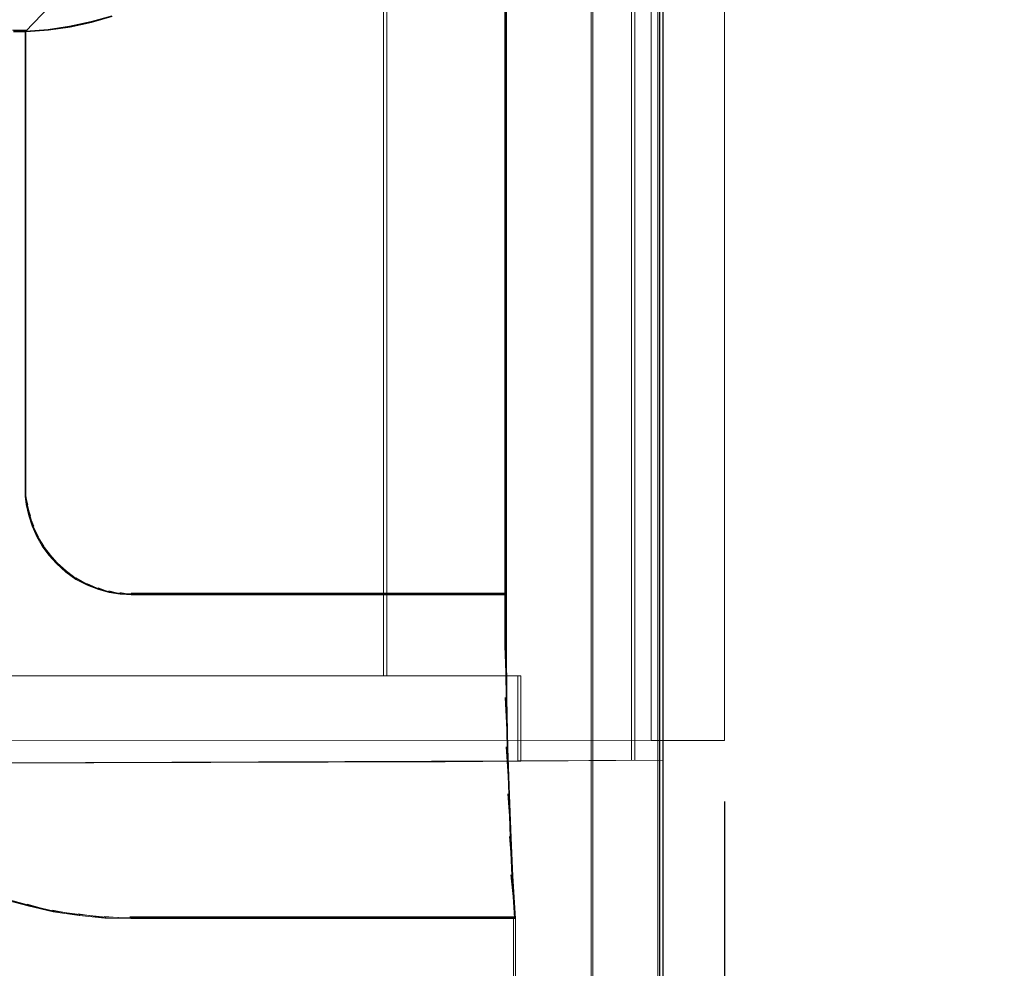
# Model space of a CAD drawing. Header units: millimetres. Extents: x -1290 to 1795, y -4192 to -1311.
# Tile 166 of 256: x 598 to 608, y -3296 to -3287. Entities that reach past the tile are written whole.
import ezdxf

# ---------------------------------------------------------------- set-up
doc = ezdxf.new("R2010")
doc.units = ezdxf.units.MM
doc.layers.add('$EL_istn', color=7, linetype='Continuous', lineweight=15)
doc.layers.add('Aparatura', color=7, linetype='Continuous', lineweight=13)
doc.styles.get("Standard").update_dxf_attribs({"font": 'ARIALN.TTF', "width": 0.8})
doc.dimstyles.new('100', dxfattribs={"dimtxt": 15, "dimasz": 10, "dimexe": 1.25, "dimexo": 0.625, "dimtad": 1, "dimdec": 0, "dimtxsty": 'Standard', "dimblk": 'OBLIQUE', "dimcen": 2.5, "dimadec": 0, "dimazin": 0, "dimtfac": 1, "dimtdec": 0, "dimtmove": 0, "dimatfit": 3, "dimldrblk": 'NONE', "dimfxl": 1, "dimarcsym": 0})

# ---------------------------------------------------------------- blocks, each defined once
blk = doc.blocks.new('_Oblique')
at = {"color": 0, "linetype": 'ByBlock', "lineweight": -2}
blk.add_line((-0.5, -0.5), (0.5, 0.5), dxfattribs=at)
blk = doc.blocks.new('*D42')
at = {"layer": '$EL_istn', "color": 0, "linetype": 'Continuous', "lineweight": -2, "ltscale": 0.1}
for p, q in [((603.973, -3229.971), (616.944, -3229.971)), ((615.694, -3229.971), (615.694, -3307.172)), ((603.412, -3307.172), (616.944, -3307.172))]:
    blk.add_line(p, q, dxfattribs=at)
at = {"layer": 'Defpoints', "color": 0}
for p in [(603.348, -3229.971), (602.787, -3307.172), (615.694, -3307.172)]:
    blk.add_point(p, dxfattribs=at)
at = {"layer": '$EL_istn', "color": 0, "linetype": 'ByBlock', "lineweight": -2, "xscale": 5, "yscale": 5, "zscale": 5}
for p, rotation in [((615.694, -3229.971), 90), ((615.694, -3307.172), 270)]:
    blk.add_blockref('_Oblique', p, dxfattribs=dict(at, rotation=rotation))
at = {"layer": '$EL_istn', "color": 0, "lineweight": 5, "insert": (610.985, -3268.572), "char_height": 8, "attachment_point": 5, "rotation": 90}
blk.add_mtext('386', dxfattribs=at)
blk = doc.blocks.new('_None')
blk = doc.blocks.new('*D43')
at = {"layer": '$EL_istn', "color": 0, "linetype": 'Continuous', "lineweight": -2, "ltscale": 0.1}
for p, q in [((605.291, -3294.716), (605.291, -3319.518)), ((518.091, -3296.815), (518.091, -3319.518)), ((518.091, -3318.268), (605.291, -3318.268))]:
    blk.add_line(p, q, dxfattribs=at)
at = {"layer": 'Defpoints', "color": 0}
for p in [(605.291, -3294.091), (518.091, -3296.19), (605.291, -3318.268)]:
    blk.add_point(p, dxfattribs=at)
at = {"layer": '$EL_istn', "color": 0, "linetype": 'ByBlock', "lineweight": -2, "xscale": 5, "yscale": 5, "zscale": 5, "rotation": 180}
blk.add_blockref('_Oblique', (518.091, -3318.268), dxfattribs=at)
at = {"layer": '$EL_istn', "color": 0, "linetype": 'ByBlock', "lineweight": -2, "xscale": 5, "yscale": 5, "zscale": 5}
blk.add_blockref('_Oblique', (605.291, -3318.268), dxfattribs=at)
at = {"layer": '$EL_istn', "color": 0, "lineweight": 5, "insert": (561.691, -3313.558), "char_height": 8, "attachment_point": 5}
blk.add_mtext('436', dxfattribs=at)

msp = doc.modelspace()

# ---------------------------------------------------------------- linework, layer by layer
at = {"layer": 'Aparatura', "lineweight": 13}
for points in [[(604.631, -3307.174), (604.631, -3229.974), (604.631, -3307.174)], [(604.664, -3307.174), (604.664, -3229.974), (604.664, -3307.174)], [(604.612, -3306.753), (604.612, -3306.753), (604.612, -3268.574), (604.612, -3244.799), (604.612, -3236.052), (604.612, -3232.24), (604.612, -3231.078), (604.612, -3230.611), (604.612, -3230.476), (604.612, -3230.422), (604.612, -3230.406), (604.612, -3230.401), (604.612, -3230.396), (604.612, -3306.753)], [(601.813, -3243.715), (601.813, -3293.433), (603.182, -3293.433), (603.182, -3294.299), (604.631, -3294.294), (604.631, -3242.854), (603.182, -3242.849), (603.182, -3243.715), (601.813, -3243.715)], [(601.813, -3243.715), (601.813, -3293.433), (603.182, -3293.433), (603.182, -3294.299), (604.631, -3294.294), (604.631, -3242.854), (603.182, -3242.849), (603.182, -3243.715), (601.813, -3243.715)], [(601.847, -3243.716), (601.847, -3293.432), (603.215, -3293.432), (603.215, -3294.304), (604.665, -3294.293), (604.665, -3242.855), (603.215, -3242.844), (603.215, -3243.716), (601.847, -3243.716)], [(601.847, -3243.716), (601.847, -3293.432), (603.215, -3293.432), (603.215, -3294.304), (604.665, -3294.293), (604.665, -3242.855), (603.215, -3242.844), (603.215, -3243.716), (601.847, -3243.716)], [(604.344, -3294.294), (604.344, -3242.854), (604.344, -3294.294)], [(604.376, -3294.293), (604.376, -3242.855), (604.376, -3294.293)], [(604.545, -3294.091), (604.545, -3243.057), (521.002, -3243.062), (521.002, -3294.086), (604.545, -3294.091)], [(604.545, -3294.091), (604.545, -3243.057), (521.002, -3243.062), (521.002, -3294.086), (604.545, -3294.091)], [(604.545, -3243.057), (604.545, -3294.091), (604.545, -3243.057)], [(604.545, -3243.057), (604.545, -3294.091), (604.545, -3243.057)], [(604.545, -3243.057), (604.545, -3294.091), (605.291, -3294.091), (605.291, -3243.057), (604.545, -3243.057)], [(604.545, -3243.057), (604.545, -3294.091), (605.291, -3294.091), (605.291, -3243.057), (604.545, -3243.057)], [(605.291, -3294.091), (605.291, -3243.057), (605.291, -3294.091)], [(605.291, -3243.057), (605.291, -3294.091), (605.291, -3243.057)], [(597.681, -3243.715), (597.681, -3266.607), (525.626, -3266.607), (525.626, -3243.715), (521.412, -3243.715), (521.412, -3293.434), (525.626, -3293.434), (525.626, -3270.541), (597.681, -3270.541), (597.681, -3293.434), (601.813, -3293.434), (601.813, -3243.715), (597.681, -3243.715)], [(597.716, -3243.716), (597.716, -3266.612), (525.629, -3266.612), (525.629, -3243.716), (521.416, -3243.716), (521.416, -3293.432), (525.629, -3293.432), (525.629, -3270.537), (597.716, -3270.537), (597.716, -3293.432), (601.847, -3293.432), (601.847, -3243.716), (597.716, -3243.716)], [(601.813, -3243.715), (601.813, -3293.434), (601.813, -3243.715)], [(601.847, -3243.716), (601.847, -3293.432), (601.847, -3243.716)], [(603.049, -3244.543), (603.049, -3244.549), (603.049, -3268.305), (603.049, -3283.421), (603.049, -3288.997), (603.049, -3291.427), (603.049, -3292.169), (603.049, -3292.47), (603.049, -3292.556), (603.049, -3292.589), (603.049, -3292.599), (603.049, -3292.605), (603.049, -3244.543)], [(603.93, -3285.557), (603.93, -3285.557), (603.93, -3295.762), (603.93, -3302.331), (603.93, -3304.757), (603.93, -3305.817), (603.93, -3306.14), (603.93, -3306.269), (603.93, -3306.312), (603.93, -3306.323), (603.93, -3306.333), (603.93, -3285.557)], [(598.027, -3286.842), (598.173, -3286.842), (598.027, -3286.842)], [(598.156, -3286.842), (598.156, -3286.842), (598.156, -3291.508), (598.156, -3286.842)], [(598.156, -3291.6), (598.156, -3291.491), (598.156, -3291.6)], [(598.184, -3291.686), (598.156, -3291.583), (598.184, -3291.686)], [(598.21, -3291.799), (598.167, -3291.669), (598.21, -3291.799)], [(598.243, -3291.906), (598.194, -3291.781), (598.243, -3291.906)], [(598.291, -3292.013), (598.226, -3291.889), (598.291, -3292.013)], [(598.345, -3292.11), (598.274, -3291.997), (598.345, -3292.11)], [(598.415, -3292.202), (598.328, -3292.093), (598.415, -3292.202)], [(598.49, -3292.288), (598.397, -3292.184), (598.49, -3292.288)], [(598.587, -3292.374), (598.473, -3292.271), (598.587, -3292.374)], [(598.688, -3292.449), (598.569, -3292.357), (598.688, -3292.449)], [(598.801, -3292.508), (598.672, -3292.432), (598.801, -3292.508)], [(598.92, -3292.551), (598.784, -3292.491), (598.92, -3292.551)], [(599.027, -3292.583), (598.902, -3292.534), (599.027, -3292.583)], [(599.14, -3292.599), (599.01, -3292.566), (599.14, -3292.599)], [(599.252, -3292.605), (599.123, -3292.582), (599.252, -3292.605)], [(599.236, -3292.588), (599.236, -3292.588), (601.151, -3292.588), (602.343, -3292.588), (602.78, -3292.588), (602.974, -3292.588), (603.034, -3292.588), (603.055, -3292.588), (603.061, -3292.588), (603.066, -3292.588), (599.236, -3292.588)], [(603.049, -3292.588), (603.049, -3293.142), (603.049, -3292.588)], [(601.813, -3293.433), (597.681, -3293.433), (596.945, -3293.433), (596.945, -3293.157), (595.615, -3293.157), (595.236, -3293.157), (595.236, -3294.332), (603.182, -3294.3), (603.182, -3293.433), (601.813, -3293.433)], [(601.813, -3293.433), (597.681, -3293.433), (596.945, -3293.433), (596.945, -3293.157), (595.615, -3293.157), (595.236, -3293.157), (595.236, -3294.332), (603.182, -3294.3), (603.182, -3293.433), (601.813, -3293.433)], [(601.847, -3293.431), (597.716, -3293.431), (596.975, -3293.431), (596.975, -3293.153), (595.645, -3293.153), (595.269, -3293.153), (595.269, -3294.331), (603.215, -3294.304), (603.215, -3293.431), (601.847, -3293.431)], [(601.847, -3293.431), (597.716, -3293.431), (596.975, -3293.431), (596.975, -3293.153), (595.645, -3293.153), (595.269, -3293.153), (595.269, -3294.331), (603.215, -3294.304), (603.215, -3293.431), (601.847, -3293.431)], [(603.049, -3293.125), (603.072, -3293.669), (603.049, -3293.125)], [(596.946, -3293.433), (603.182, -3293.433), (596.946, -3293.433)], [(596.975, -3293.431), (603.215, -3293.431), (596.975, -3293.431)], [(601.813, -3293.433), (597.681, -3293.433), (601.813, -3293.433)], [(601.847, -3293.431), (597.716, -3293.431), (601.847, -3293.431)], [(603.182, -3293.433), (603.182, -3294.299), (603.182, -3293.433)], [(603.215, -3293.431), (603.215, -3294.304), (603.215, -3293.431)], [(603.054, -3293.652), (603.082, -3294.174), (603.054, -3293.652)], [(605.291, -3294.091), (518.091, -3294.086), (605.291, -3294.091)], [(603.065, -3294.157), (603.098, -3294.653), (603.065, -3294.157)], [(595.236, -3294.332), (528.071, -3294.332), (520.899, -3294.31), (520.899, -3296.193), (518.935, -3296.193), (518.8, -3296.193), (518.676, -3296.193), (518.676, -3307.174), (604.631, -3307.174), (604.631, -3294.294), (603.182, -3294.299), (602.408, -3294.31), (595.236, -3294.332)], [(595.269, -3294.331), (528.076, -3294.331), (520.904, -3294.309), (520.904, -3296.19), (518.936, -3296.19), (518.8, -3296.19), (518.68, -3296.19), (518.68, -3307.174), (604.665, -3307.174), (604.665, -3294.293), (603.215, -3294.303), (602.441, -3294.309), (595.269, -3294.331)], [(603.182, -3294.299), (595.236, -3294.332), (603.182, -3294.299)], [(602.409, -3294.31), (595.236, -3294.332), (602.409, -3294.31)], [(603.215, -3294.304), (595.269, -3294.331), (603.215, -3294.304)], [(602.441, -3294.309), (595.269, -3294.331), (602.441, -3294.309)], [(603.182, -3294.299), (602.408, -3294.31), (603.182, -3294.299)], [(603.215, -3294.304), (602.441, -3294.309), (603.215, -3294.304)], [(604.631, -3294.294), (603.182, -3294.299), (604.631, -3294.294)], [(604.665, -3294.293), (603.215, -3294.304), (604.665, -3294.293)], [(603.081, -3294.636), (603.115, -3295.088), (603.081, -3294.636)], [(603.097, -3295.071), (603.131, -3295.481), (603.097, -3295.071)], [(603.113, -3295.463), (603.158, -3295.911), (603.113, -3295.463)], [(597.919, -3295.695), (598.194, -3295.782), (597.919, -3295.695)], [(598.177, -3295.764), (598.452, -3295.841), (598.177, -3295.764)], [(598.435, -3295.824), (598.715, -3295.878), (598.435, -3295.824)], [(598.698, -3295.861), (598.979, -3295.905), (598.698, -3295.861)], [(598.961, -3295.888), (599.242, -3295.911), (598.961, -3295.888)], [(599.225, -3295.893), (599.252, -3295.893), (599.225, -3295.893)], [(599.236, -3295.893), (599.236, -3295.893), (601.118, -3295.893), (602.386, -3295.893), (602.855, -3295.893), (603.06, -3295.893), (603.12, -3295.893), (603.147, -3295.893), (603.152, -3295.893), (603.158, -3295.893), (599.236, -3295.893)], [(603.14, -3295.893), (603.14, -3295.899), (603.14, -3298.482), (603.14, -3300.197), (603.14, -3300.838), (603.14, -3301.113), (603.14, -3301.2), (603.14, -3301.232), (603.14, -3301.243), (603.14, -3301.248), (603.14, -3295.893)]]:
    msp.add_lwpolyline(points, close=True, dxfattribs=at)
for points in [[(603.947, -3230.815), (603.947, -3249.547), (603.947, -3267.23), (603.947, -3285.569), (603.947, -3285.569), (603.947, -3295.769), (603.947, -3302.333), (603.947, -3304.758), (603.947, -3305.817), (603.947, -3306.14), (603.947, -3306.269), (603.947, -3306.312), (603.947, -3306.323), (603.947, -3306.333), (603.942, -3306.371), (603.925, -3306.409), (603.904, -3306.446), (603.866, -3306.468), (603.829, -3306.484), (603.791, -3306.489), (586.938, -3306.489), (563.171, -3306.489), (539.135, -3306.489)], [(538.684, -3306.489), (562.677, -3306.489), (563.171, -3306.489), (586.938, -3306.489), (603.791, -3306.489), (603.829, -3306.484), (603.866, -3306.468), (603.904, -3306.446), (603.925, -3306.409), (603.942, -3306.371), (603.947, -3306.333), (603.947, -3306.323), (603.947, -3306.312), (603.947, -3306.269), (603.947, -3306.14), (603.947, -3305.817), (603.947, -3304.758), (603.947, -3302.333), (603.947, -3295.769), (603.947, -3285.569), (603.947, -3285.569), (603.947, -3267.558)], [(603.066, -3268.305), (603.066, -3283.419), (603.066, -3288.994), (603.066, -3291.424), (603.066, -3292.166), (603.066, -3292.467), (603.066, -3292.554), (603.066, -3292.586), (603.066, -3292.597), (603.066, -3292.602), (603.066, -3293.14), (603.072, -3293.666), (603.082, -3294.172), (603.098, -3294.65), (603.115, -3295.086), (603.131, -3295.478), (603.158, -3295.908), (603.158, -3295.914), (603.158, -3298.489)], [(561.307, -3307.172), (588.002, -3307.172), (597.839, -3307.172), (602.131, -3307.172), (603.442, -3307.172), (603.968, -3307.172), (604.124, -3307.172), (604.183, -3307.172), (604.199, -3307.172), (604.205, -3307.172), (604.21, -3307.172), (604.275, -3307.167), (604.339, -3307.15), (604.398, -3307.124), (604.457, -3307.091), (604.506, -3307.048), (604.549, -3307), (604.581, -3306.941), (604.608, -3306.882), (604.624, -3306.817), (604.629, -3306.753), (604.629, -3306.753), (604.629, -3268.574)], [(599.04, -3286.694), (598.83, -3286.754), (598.61, -3286.802), (598.39, -3286.834), (598.164, -3286.85), (598.164, -3286.85), (598.164, -3291.5), (598.164, -3291.591), (598.175, -3291.677), (598.202, -3291.79), (598.234, -3291.898), (598.282, -3292.005), (598.336, -3292.102), (598.406, -3292.193), (598.481, -3292.279), (598.578, -3292.365), (598.68, -3292.441), (598.793, -3292.5), (598.911, -3292.543), (599.018, -3292.575), (599.131, -3292.591), (599.244, -3292.596), (599.244, -3292.596), (599.244, -3292.596), (601.151, -3292.596), (602.338, -3292.596), (602.773, -3292.596), (602.966, -3292.596), (603.025, -3292.596), (603.047, -3292.596), (603.052, -3292.596), (603.058, -3292.596), (603.058, -3292.591), (603.058, -3292.58), (603.058, -3292.548), (603.058, -3292.462), (603.058, -3292.161), (603.058, -3291.419), (603.058, -3288.99), (603.058, -3283.415)], [(599.035, -3286.701), (598.824, -3286.76), (598.603, -3286.808), (598.382, -3286.84), (598.156, -3286.857), (598.156, -3286.857), (598.156, -3291.508), (598.156, -3291.599), (598.167, -3291.685), (598.194, -3291.798), (598.226, -3291.906), (598.275, -3292.013), (598.328, -3292.11), (598.399, -3292.201), (598.474, -3292.287), (598.571, -3292.374), (598.673, -3292.449), (598.787, -3292.508), (598.905, -3292.551), (599.013, -3292.583), (599.126, -3292.599), (599.239, -3292.605), (599.239, -3292.605), (599.239, -3292.605), (601.153, -3292.605), (602.344, -3292.605), (602.781, -3292.605), (602.975, -3292.605), (603.034, -3292.605), (603.055, -3292.605), (603.061, -3292.605), (603.066, -3292.605), (603.066, -3292.599), (603.066, -3292.589), (603.066, -3292.556), (603.066, -3292.47), (603.066, -3292.169), (603.066, -3291.427), (603.066, -3288.997), (603.066, -3283.421)], [(601.315, -3283.568), (598.156, -3286.859), (598.156, -3286.859), (598.383, -3286.843), (598.604, -3286.81), (598.826, -3286.762), (599.036, -3286.702)], [(598.038, -3286.859), (598.167, -3286.859), (598.393, -3286.843), (598.614, -3286.81), (598.834, -3286.762), (599.044, -3286.702)], [(597.926, -3295.711), (598.184, -3295.781), (598.443, -3295.841), (598.706, -3295.878), (598.97, -3295.905), (599.234, -3295.911), (599.245, -3295.911), (599.245, -3295.911), (599.245, -3295.911), (601.123, -3295.911), (602.388, -3295.911), (602.856, -3295.911), (603.061, -3295.911), (603.12, -3295.911), (603.147, -3295.911), (603.152, -3295.911), (603.158, -3295.911), (603.131, -3295.48), (603.114, -3295.087), (603.098, -3294.65), (603.082, -3294.171), (603.071, -3293.665), (603.066, -3293.137), (603.066, -3292.599), (603.061, -3292.599), (603.055, -3292.599), (603.034, -3292.599), (602.975, -3292.599), (602.781, -3292.599), (602.345, -3292.599), (601.155, -3292.599), (599.245, -3292.599), (599.245, -3292.599), (599.132, -3292.593), (599.018, -3292.577), (598.911, -3292.545), (598.792, -3292.502), (598.679, -3292.442), (598.577, -3292.367), (598.48, -3292.281), (598.405, -3292.195), (598.335, -3292.103), (598.281, -3292.006), (598.233, -3291.898), (598.2, -3291.791), (598.173, -3291.678), (598.163, -3291.591), (598.163, -3291.5), (598.163, -3286.841), (598.163, -3286.841), (598.034, -3286.841)], [(597.928, -3295.703), (598.186, -3295.773), (598.444, -3295.833), (598.707, -3295.87), (598.97, -3295.897), (599.233, -3295.902), (599.244, -3295.902), (599.244, -3295.902), (599.244, -3295.902), (601.119, -3295.902), (602.381, -3295.902), (602.848, -3295.902), (603.052, -3295.902), (603.111, -3295.902), (603.138, -3295.902), (603.144, -3295.902), (603.149, -3295.902), (603.122, -3295.472), (603.106, -3295.08), (603.09, -3294.645), (603.074, -3294.166), (603.063, -3293.661), (603.058, -3293.134), (603.058, -3292.596), (603.052, -3292.596), (603.047, -3292.596), (603.025, -3292.596), (602.966, -3292.596), (602.773, -3292.596), (602.338, -3292.596), (601.151, -3292.596), (599.244, -3292.596), (599.244, -3292.596), (599.131, -3292.591), (599.018, -3292.575), (598.911, -3292.543), (598.793, -3292.5), (598.68, -3292.441), (598.578, -3292.365), (598.481, -3292.279), (598.406, -3292.193), (598.336, -3292.102), (598.283, -3292.005), (598.234, -3291.898), (598.202, -3291.79), (598.175, -3291.677), (598.164, -3291.591), (598.164, -3291.5), (598.164, -3286.85), (598.164, -3286.85), (598.036, -3286.85)], [(603.158, -3298.485), (603.158, -3295.908), (603.158, -3295.903), (603.152, -3295.903), (603.147, -3295.903), (603.12, -3295.903), (603.061, -3295.903), (602.857, -3295.903), (602.389, -3295.903), (601.127, -3295.903), (599.252, -3295.903), (599.252, -3295.903), (599.241, -3295.903), (598.978, -3295.897), (598.715, -3295.87), (598.451, -3295.833), (598.194, -3295.773), (597.936, -3295.703)]]:
    msp.add_lwpolyline(points, dxfattribs=at)

# ---------------------------------------------------------------- dimensions: what is measured, and where the dimension line sits
at = {"layer": '$EL_istn', "linetype": 'Continuous', "lineweight": 5, "ltscale": 0.1}
dim = msp.add_linear_dim(base=(615.694, -3307.172), p1=(603.348, -3229.971), p2=(602.787, -3307.172), angle=90, dimstyle='100', override={"dimtxt": 8, "dimasz": 5, "dimlfac": 5, "dimtxsty": 'Standard', "dimldrblk": 'None', "dimfxl": 35}, dxfattribs=at)
dim.commit()
dim.dimension.update_dxf_attribs({"geometry": '*D42', "text_midpoint": (610.985, -3268.572)})
dim = msp.add_linear_dim(base=(605.291, -3318.268), p1=(518.091, -3296.19), p2=(605.291, -3294.091), dimstyle='100', override={"dimtxt": 8, "dimasz": 5, "dimlfac": 5, "dimfxl": 35, "dimfxlon": 0}, dxfattribs=at)
dim.commit()
dim.dimension.update_dxf_attribs({"geometry": '*D43', "text_midpoint": (561.691, -3313.558)})

doc.saveas('drawing.dxf')
